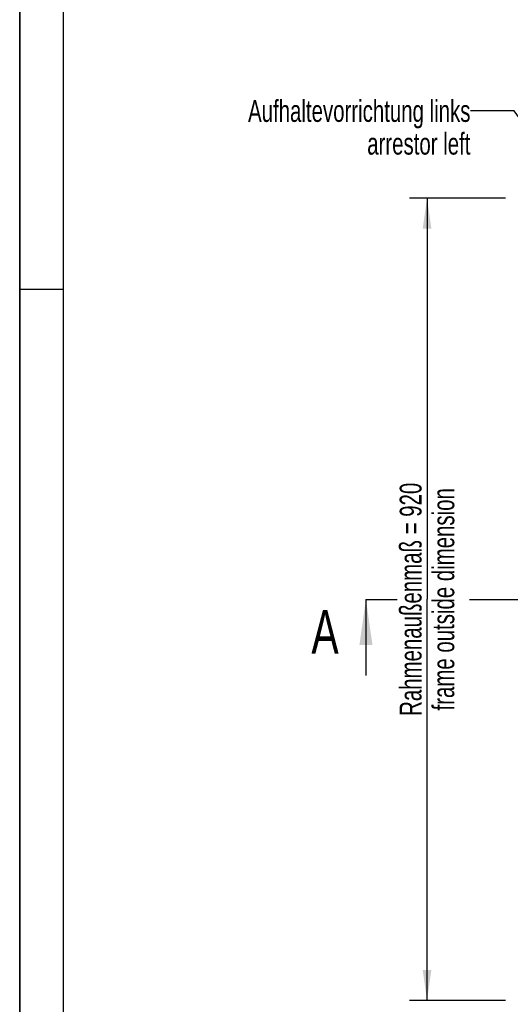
# Model space of a CAD drawing. Header units: millimetres. Extents: x 0 to 4200, y 0 to 2970.
# Tile 2 of 17: x 0 to 562, y 665 to 1794. Entities that reach past the tile are written whole.
import ezdxf

# ---------------------------------------------------------------- set-up
doc = ezdxf.new("R2010")
doc.units = ezdxf.units.MM
doc.header["$LTSCALE"] = 231
doc.linetypes.add('PHANTOM', pattern=[0.8, 0.45, -0.05, 0.1, -0.05, 0.1, -0.05])
doc.layers.get('0').update_dxf_attribs({"linetype": 'CONTINUOUS'})
for name, color, linetype in [('050_DIMENSIONING', 7, 'CONTINUOUS'), ('053_NOTES', 7, 'CONTINUOUS'), ('HATCHING_BL0', 7, 'CONTINUOUS')]:
    doc.layers.add(name, color=color, linetype=linetype)
doc.styles.get("Standard").update_dxf_attribs({"font": 'txt', "width": 0.7})
doc.dimstyles.new('DIMSTYLE_1', dxfattribs={"dimtxt": 25, "dimasz": 35, "dimexe": 2, "dimexo": 1, "dimtad": 1, "dimdec": 1, "dimtxsty": 'Standard', "dimblk": '_FILLED', "dimblk1": '_FILLED', "dimblk2": '_FILLED', "dimcen": 0.09, "dimazin": 2, "dimtp": 0.8, "dimtm": 0.8, "dimtfac": 1, "dimtdec": 1, "dimtofl": 0, "dimtmove": 0, "dimatfit": 3, "dimldrblk": '_FILLED', "dimfxl": 1, "dimtolj": 1, "dimarcsym": 0})
doc.dimstyles.get("Standard").update_dxf_attribs({"dimtxt": 25, "dimasz": 35, "dimexe": 2, "dimexo": 1, "dimtad": 1, "dimtxsty": 'Standard', "dimblk": '_FILLED', "dimblk1": '_FILLED', "dimblk2": '_FILLED', "dimcen": 0.09, "dimazin": 2, "dimtol": 1, "dimtp": 0.01, "dimtm": 0.01, "dimtfac": 1, "dimtofl": 0, "dimtmove": 0, "dimatfit": 3, "dimldrblk": '_FILLED', "dimfxl": 1, "dimtolj": 1, "dimarcsym": 0})

# ---------------------------------------------------------------- blocks, each defined once
blk = doc.blocks.new('_FILLED')
at = {"color": 0, "linetype": 'ByBlock'}
blk.add_solid([(0, 0), (-1, 0.143), (-1, -0.143)], dxfattribs=at)
blk = doc.blocks.new('*D3')
at = {"layer": '050_DIMENSIONING', "color": 2, "linetype": 'Continuous', "transparency": 16777216}
for p, q in [((557, 1589.2), (447, 1589.2)), ((467, 1589.2), (467, 1129.2)), ((467, 669.2), (467, 1129.2)), ((557, 669.2), (447, 669.2))]:
    blk.add_line(p, q, dxfattribs=at)
at = {"layer": '050_DIMENSIONING', "color": 2, "linetype": 'Continuous', "transparency": 16777216, "xscale": 35, "yscale": 35, "zscale": 35}
for p, rotation in [((467, 1589.2), 90), ((467, 669.2), 270)]:
    blk.add_blockref('_FILLED', p, dxfattribs=dict(at, rotation=rotation))
at = {"layer": '050_DIMENSIONING', "color": 2, "linetype": 'Continuous', "transparency": 16777216, "insert": (435.7, 1129.2), "char_height": 25, "width": 602.679, "attachment_point": 2, "rotation": 90, "line_spacing_factor": 0.9}
blk.add_mtext('Rahmenaußenmaß = 920\\Pframe outside dimension', dxfattribs=at)
blk = doc.blocks.new('XSEC_FILLED')
at = {"color": 0, "linetype": 'ByBlock'}
blk.add_solid([(0, 0), (-1, 0.143), (-1, -0.143)], dxfattribs=at)
blk = doc.blocks.new('HATCHING_BL0', base_point=(992, 1082.1))
at = {"layer": 'HATCHING_BL0', "color": 7, "linetype": 'PHANTOM'}
for p, q in [((397, 1129.2), (432.8, 1129.2)), ((515.6, 1129.2), (1537, 1129.2)), ((1537, 1129.2), (1587, 1129.2))]:
    blk.add_line(p, q, dxfattribs=at)
at = {"layer": 'HATCHING_BL0', "color": 7, "linetype": 'Continuous', "char_height": 50, "width": 64.286, "attachment_point": 1, "line_spacing_factor": 0.9}
for insert in [(334.5, 1117), (1606.6, 1109.9)]:
    blk.add_mtext('A', dxfattribs=dict(at, insert=insert))
at = {"layer": 'HATCHING_BL0', "color": 7, "linetype": 'Continuous'}
for points in [[(397, 1129.2), (397, 1042)], [(1587, 1129.2), (1587, 1034.9)]]:
    blk.add_leader(points, dimstyle='Standard', override={"dimasz": 52.5, "dimtad": 0, "dimldrblk": 'XSEC_FILLED'}, dxfattribs=at)

msp = doc.modelspace()

# ---------------------------------------------------------------- linework, layer by layer
at = {"color": 7, "linetype": 'Continuous'}
msp.add_line((0, 0), (0, 2970), dxfattribs=at)
at = {"color": 3, "linetype": 'Continuous'}
for p, q in [((0, 2970), (0, 0)), ((0, 1485), (50, 1485))]:
    msp.add_line(p, q, dxfattribs=at)
at = {"color": 5, "linetype": 'Continuous'}
msp.add_line((50, 2920), (50, 50), dxfattribs=at)

# ---------------------------------------------------------------- block references
at = {"layer": 'HATCHING_BL0'}
msp.add_blockref('HATCHING_BL0', (991.971, 1082.058), dxfattribs=at)

# ---------------------------------------------------------------- texts
at = {"layer": '053_NOTES', "color": 2, "linetype": 'Continuous', "insert": (516.772, 1701.733), "char_height": 25, "width": 630.35714, "attachment_point": 3, "line_spacing_factor": 0.9}
msp.add_mtext('Aufhaltevorrichtung links\\Parrestor left', dxfattribs=at)

# ---------------------------------------------------------------- dimensions: what is measured, and where the dimension line sits
at = {"layer": '050_DIMENSIONING', "color": 2, "linetype": 'Continuous'}
dim = msp.add_linear_dim(base=(466.971, 669.233), p1=(557.971, 1589.233), p2=(557.971, 669.233), angle=270, text='Rahmenaußenmaß = <>\\Pframe outside dimension', dimstyle='DIMSTYLE_1', dxfattribs=at)
dim.commit()
dim.dimension.update_dxf_attribs({"geometry": '*D3', "text_midpoint": (466.971, 1129.233), "dimtype": 160})

# ---------------------------------------------------------------- leaders
at = {"layer": '053_NOTES', "color": 2, "linetype": 'Continuous', "annotation_type": 0, "has_hookline": 1, "hookline_direction": 1, "text_width": 391.312}
msp.add_leader([(736.971, 1455.046), (566.772, 1689.233), (516.772, 1689.233)], dimstyle='Standard', override={"dimtad": 0}, dxfattribs=at)

doc.saveas('drawing.dxf')
